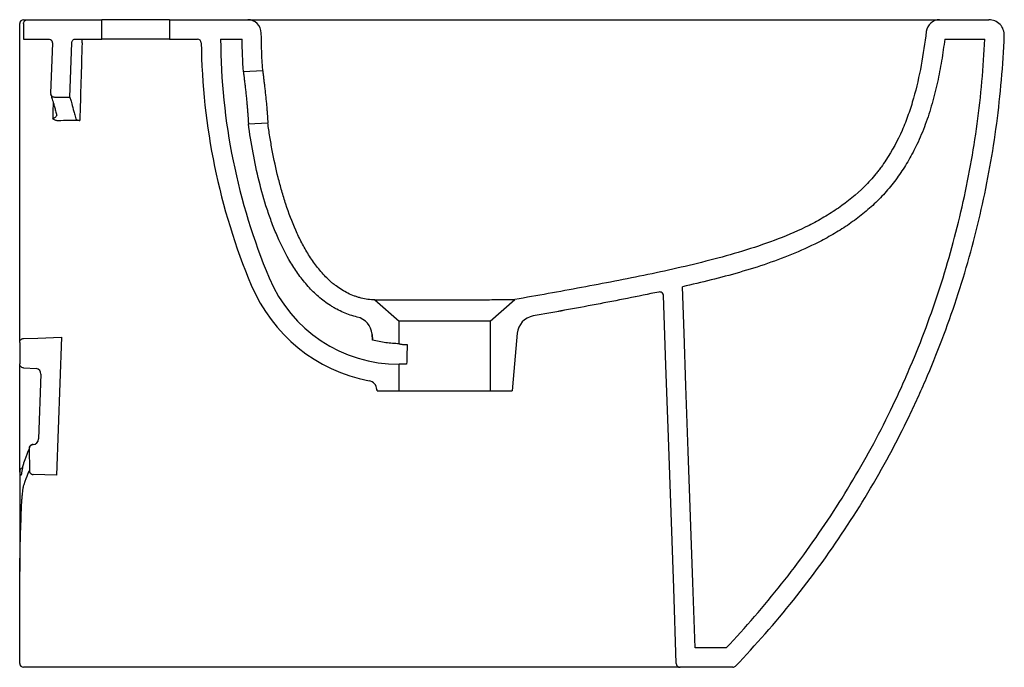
# Model space of a CAD drawing. Header units: millimetres. Extents: x 4790.88 to 4791.39, y 2539.67 to 2540.005.
import ezdxf

# ---------------------------------------------------------------- set-up
doc = ezdxf.new("R2010")
doc.units = ezdxf.units.MM
doc.layers.add('SANINDUSA', color=3, linetype='Continuous')

msp = doc.modelspace()

# ---------------------------------------------------------------- linework, layer by layer
at = {"layer": 'SANINDUSA'}
for p, q in [((4790.88317722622, 2540.005204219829), (4790.884105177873, 2540.005204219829)), ((4790.884105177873, 2540.005204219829), (4790.92260517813, 2540.005204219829)), ((4790.92260517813, 2539.995204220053), (4790.92260517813, 2540.005204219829)), ((4790.957605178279, 2540.005204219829), (4790.92260517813, 2540.005204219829)), ((4790.957605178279, 2540.005204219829), (4790.957605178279, 2539.995204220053)), ((4790.957605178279, 2540.005204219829), (4790.998158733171, 2540.005204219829)), ((4790.998158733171, 2540.005204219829), (4791.356370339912, 2540.005204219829)), ((4791.356370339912, 2540.005204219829), (4791.381840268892, 2540.005204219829)), ((4790.880105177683, 2539.995957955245), (4790.880105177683, 2540.003204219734)), ((4790.882105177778, 2540.003204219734), (4790.882105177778, 2539.995204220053)), ((4790.880105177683, 2539.993377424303), (4790.880105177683, 2539.995957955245)), ((4790.882105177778, 2539.995204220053), (4790.895028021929, 2539.995204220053)), ((4790.909036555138, 2539.995204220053), (4790.92260517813, 2539.995204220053)), ((4790.957605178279, 2539.995204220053), (4790.92260517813, 2539.995204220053)), ((4790.957605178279, 2539.995204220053), (4790.97212311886, 2539.995204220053)), ((4790.984108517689, 2539.995204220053), (4790.995214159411, 2539.995204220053)), ((4791.359020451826, 2539.995204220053), (4791.379752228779, 2539.995204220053)), ((4790.880105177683, 2539.913882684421), (4790.880105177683, 2539.993377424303)), ((4790.897026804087, 2539.993134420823), (4790.896123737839, 2539.96727401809)), ((4790.906057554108, 2539.965204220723), (4790.90703777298, 2539.993274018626)), ((4791.005907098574, 2539.978712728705), (4790.995916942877, 2539.978244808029)), ((4790.898122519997, 2539.965204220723), (4790.906057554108, 2539.965204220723)), ((4790.899208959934, 2539.955777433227), (4790.899243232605, 2539.955663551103)), ((4790.998523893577, 2539.951337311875), (4791.008552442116, 2539.951807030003)), ((4790.880105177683, 2539.899408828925), (4790.880105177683, 2539.913756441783)), ((4790.880105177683, 2539.838272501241), (4790.880105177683, 2539.899408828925)), ((4791.223242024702, 2539.867044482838), (4791.223242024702, 2539.867044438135)), ((4791.063983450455, 2539.860221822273), (4791.076605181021, 2539.849249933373)), ((4791.123605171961, 2539.849249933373), (4791.136487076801, 2539.860447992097)), ((4791.076605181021, 2539.837579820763), (4791.076605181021, 2539.849249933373)), ((4791.123605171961, 2539.849249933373), (4791.123605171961, 2539.81320421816)), ((4791.062814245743, 2539.839389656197), (4791.062539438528, 2539.842530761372)), ((4791.062554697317, 2539.842356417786), (4791.062798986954, 2539.839564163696)), ((4790.880105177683, 2539.838272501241), (4790.880105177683, 2539.827135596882)), ((4790.90171868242, 2539.840955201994), (4790.899224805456, 2539.769539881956)), ((4790.880105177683, 2539.776808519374), (4790.880105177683, 2539.827135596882)), ((4791.076605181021, 2539.81320421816), (4791.076605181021, 2539.826974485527)), ((4790.882035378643, 2539.825136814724), (4790.882105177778, 2539.825134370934)), ((4790.882035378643, 2539.825136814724), (4790.882105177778, 2539.825134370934)), ((4790.882105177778, 2539.825064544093), (4790.882105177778, 2539.825134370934)), ((4790.882105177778, 2539.825064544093), (4790.888791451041, 2539.824831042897)), ((4790.891044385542, 2539.821820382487), (4790.889875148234, 2539.788337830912)), ((4791.065038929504, 2539.813961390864), (4791.065105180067, 2539.81320421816)), ((4791.065105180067, 2539.81320421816), (4791.065038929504, 2539.813961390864)), ((4791.065105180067, 2539.81320421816), (4791.076605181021, 2539.81320421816)), ((4791.076605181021, 2539.81320421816), (4791.123605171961, 2539.81320421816)), ((4791.123605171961, 2539.81320421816), (4791.135105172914, 2539.81320421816)), ((4790.885095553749, 2539.783446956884), (4790.885095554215, 2539.783446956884)), ((4790.885095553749, 2539.783446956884), (4790.885097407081, 2539.771962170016)), ((4790.880105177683, 2539.771910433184), (4790.880105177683, 2539.720460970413)), ((4790.899224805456, 2539.769539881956), (4790.887027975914, 2539.769963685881)), ((4790.880105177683, 2539.696156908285), (4790.880105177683, 2539.720460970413)), ((4790.880105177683, 2539.695979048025), (4790.880105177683, 2539.696156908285)), ((4790.880105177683, 2539.672204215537), (4790.880105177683, 2539.695979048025)), ((4791.245831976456, 2539.68020423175), (4791.229762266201, 2539.68020423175)), ((4791.142095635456, 2539.670204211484), (4790.882105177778, 2539.670204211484)), ((4791.249254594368, 2539.670204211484), (4791.222036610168, 2539.670204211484))]:
    msp.add_line(p, q, dxfattribs=at)
at = {"layer": 'SANINDUSA', "flags": 128}
for points in [[(4791.22003782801, 2539.672134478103), (4791.218675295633, 2539.711175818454), (4791.217312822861, 2539.750217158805), (4791.21595037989, 2539.789258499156), (4791.21465120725, 2539.826487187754), (4791.213396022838, 2539.862457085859)], [(4791.229762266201, 2539.68020423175), (4791.22857869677, 2539.714118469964), (4791.227395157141, 2539.748032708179), (4791.226211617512, 2539.781946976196), (4791.225028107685, 2539.815861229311), (4791.224076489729, 2539.843131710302), (4791.223242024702, 2539.867044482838)], [(4791.137710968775, 2539.84298859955), (4791.135641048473, 2539.819329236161), (4791.135105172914, 2539.81320421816)], [(4790.88203572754, 2539.8402712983), (4790.889456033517, 2539.840529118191), (4790.90171868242, 2539.840955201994)]]:
    msp.add_lwpolyline(points, dxfattribs=at)
at = {"layer": 'SANINDUSA'}
for centre, radius, start, end in [((4790.882105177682, 2540.003204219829), 0.00200000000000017, 90, 180), ((4790.998158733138, 2539.998204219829), 0.007000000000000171, 0.8803916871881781, 90), ((4791.356370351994, 2539.998204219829), 0.007000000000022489, 90, 173.1423360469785), ((4791.381840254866, 2539.997204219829), 0.00799999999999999, 357.6547569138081, 90), ((4790.898843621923, 2539.99375493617), 0.0135586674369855, 358.0383761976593, 6.136059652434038), ((4790.972123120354, 2539.993204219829), 0.002000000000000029, 0.5927106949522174, 90), ((4791.307441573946, 2539.996673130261), 0.3233363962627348, 180.2602944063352, 202.7302132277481), ((4791.307441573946, 2539.996673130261), 0.3333363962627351, 180.5927106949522, 202.7302132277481), ((4790.898122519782, 2539.967204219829), 0.00200000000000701, 177.9999999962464, 270), ((4791.076503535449, 2539.899926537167), 0.08295212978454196, 202.7302132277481, 259.2232178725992), ((4791.076503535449, 2539.899926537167), 0.07295212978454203, 202.7302132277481, 270.0798286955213), ((4791.211397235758, 2539.862387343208), 0.002000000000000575, 1.998552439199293, 102.014853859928), ((4791.147672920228, 2539.842117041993), 0.01000000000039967, 100.0702127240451, 174.9999999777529), ((4791.052577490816, 2539.841659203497), 0.01000000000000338, 4.999999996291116, 76.64451712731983), ((4790.888046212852, 2539.821925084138), 0.003000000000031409, 357.9999999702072, 75.61639092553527), ((4791.06005796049, 2539.813525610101), 0.005000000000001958, 4.999999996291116, 79.22321787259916), ((4790.886876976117, 2539.788442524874), 0.003000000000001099, 272.5057862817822, 357.9999999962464), ((4790.882105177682, 2539.672204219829), 0.00200000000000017, 180, 270), ((4791.222036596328, 2539.672204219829), 0.00200000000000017, 181.9987806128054, 270), ((4791.249254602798, 2539.672204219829), 0.002000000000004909, 270, 316.1277122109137)]:
    msp.add_arc(centre, radius, start, end, dxfattribs=at)
for centre, major_axis, ratio, start_param, end_param in [((4791.335007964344, 2521.429411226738), (-0.03648660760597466, 24.10583471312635), 0.02565617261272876, 0.6917611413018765, 0.6943694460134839), ((4791.336130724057, 2520.687141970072), (-0.03788103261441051, 25.02709818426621), 0.02565617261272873, 0.6916317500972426, 0.6921617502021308), ((4792.625167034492, 2539.835204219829), (3.726212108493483, -0.005639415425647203), 0.03485513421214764, 2.048812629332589, 2.052218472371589), ((4791.100105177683, 2539.439335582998), (-0.000821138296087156, 0.6729519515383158), 0.03489944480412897, 0.9382484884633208, 0.9567002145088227)]:
    msp.add_ellipse(centre, major_axis=major_axis, ratio=ratio, start_param=start_param, end_param=end_param, dxfattribs=at)
for points, knots in [([(4790.882105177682, 2540.003204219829), (4790.882105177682, 2540.003467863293), (4790.88215805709, 2540.003730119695), (4790.882307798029, 2540.004091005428), (4790.882370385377, 2540.004208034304), (4790.882516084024, 2540.004425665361), (4790.882598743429, 2540.004526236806), (4790.882783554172, 2540.00471099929), (4790.882886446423, 2540.004795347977), (4790.883103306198, 2540.004940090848), (4790.883218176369, 2540.005001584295), (4790.88358261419, 2540.005152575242), (4790.883842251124, 2540.005204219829), (4790.884105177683, 2540.005204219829)], [0, 0, 0, 0, 0.2499999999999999, 0.2499999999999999, 0.375, 0.375, 0.5, 0.5, 0.625, 0.625, 0.7499999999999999, 0.7499999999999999, 1, 1, 1, 1]), ([(4790.882105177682, 2540.005204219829), (4790.882269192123, 2540.005204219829), (4790.882414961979, 2540.005204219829), (4790.882671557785, 2540.005204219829), (4790.882782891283, 2540.005204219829), (4790.882966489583, 2540.005204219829), (4790.883037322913, 2540.005204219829), (4790.883138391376, 2540.005204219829), (4790.883168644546, 2540.005204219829), (4790.883177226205, 2540.005204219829)], [0, 0, 0, 0, 0.25, 0.25, 0.5, 0.5, 0.75, 0.75, 1, 1, 1, 1]), ([(4790.895028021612, 2539.995204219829), (4790.895294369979, 2539.995204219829), (4790.895562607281, 2539.995150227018), (4790.895934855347, 2539.994991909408), (4790.896052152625, 2539.994927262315), (4790.896271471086, 2539.994776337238), (4790.896374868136, 2539.994688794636), (4790.896560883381, 2539.994495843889), (4790.896643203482, 2539.994391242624), (4790.896786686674, 2539.994165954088), (4790.896847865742, 2539.994044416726), (4790.896990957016, 2539.993671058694), (4790.897036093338, 2539.9934004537), (4790.897026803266, 2539.993134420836)], [0, 0, 0, 0, 0.2500000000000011, 0.2500000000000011, 0.3750000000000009, 0.3750000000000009, 0.5000000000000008, 0.5000000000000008, 0.6250000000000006, 0.6250000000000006, 0.7500000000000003, 0.7500000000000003, 1, 1, 1, 1]), ([(4790.907037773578, 2539.993274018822), (4790.907042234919, 2539.993401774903), (4790.907059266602, 2539.993530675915), (4790.907116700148, 2539.993779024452), (4790.907157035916, 2539.993899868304), (4790.907313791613, 2539.994252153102), (4790.907465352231, 2539.994467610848), (4790.907832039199, 2539.994820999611), (4790.908052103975, 2539.994963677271), (4790.908406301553, 2539.995106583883), (4790.908530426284, 2539.995143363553), (4790.908782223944, 2539.995192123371), (4790.908908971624, 2539.995204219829), (4790.909036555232, 2539.995204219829)], [0, 0, 0, 0, 0.125, 0.125, 0.25, 0.25, 0.5, 0.5, 0.75, 0.75, 0.875, 0.875, 1, 1, 1, 1]), ([(4791.349420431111, 2539.99904004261), (4791.348719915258, 2539.993215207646), (4791.347866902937, 2539.987421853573), (4791.345722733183, 2539.975925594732), (4791.344432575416, 2539.970222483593), (4791.342019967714, 2539.961766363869), (4791.34113558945, 2539.958964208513), (4791.339663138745, 2539.954791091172), (4791.339148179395, 2539.953406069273), (4791.338072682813, 2539.950666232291), (4791.337511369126, 2539.949309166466), (4791.334579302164, 2539.942592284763), (4791.331831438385, 2539.937438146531), (4791.327773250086, 2539.931335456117), (4791.326930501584, 2539.930131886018), (4791.325617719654, 2539.928353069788), (4791.325172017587, 2539.927764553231), (4791.324264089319, 2539.926596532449), (4791.323801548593, 2539.926016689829), (4791.32146084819, 2539.923157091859), (4791.319488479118, 2539.920983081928), (4791.313287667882, 2539.914784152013), (4791.308774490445, 2539.911083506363), (4791.302735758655, 2539.906910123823), (4791.301508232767, 2539.90609797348), (4791.299015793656, 2539.904516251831), (4791.29775379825, 2539.90374863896), (4791.293946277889, 2539.901522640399), (4791.291370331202, 2539.900135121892), (4791.283549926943, 2539.896210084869), (4791.278213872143, 2539.893907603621), (4791.267376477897, 2539.88972675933), (4791.261874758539, 2539.887849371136), (4791.250758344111, 2539.884384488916), (4791.245143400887, 2539.882797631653), (4791.233835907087, 2539.87982305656), (4791.228156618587, 2539.878439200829), (4791.21677389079, 2539.875813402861), (4791.211068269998, 2539.874571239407), (4791.19963788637, 2539.872181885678), (4791.193913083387, 2539.871034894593), (4791.182450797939, 2539.868803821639), (4791.176713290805, 2539.867719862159), (4791.159488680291, 2539.864527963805), (4791.147989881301, 2539.862478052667), (4791.136487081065, 2539.860447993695)], [0, 0, 0, 0, 0.06249999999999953, 0.06249999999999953, 0.1249999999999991, 0.1249999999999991, 0.1562499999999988, 0.1562499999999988, 0.1718749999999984, 0.1718749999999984, 0.1874999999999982, 0.1874999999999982, 0.2499999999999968, 0.2499999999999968, 0.2656249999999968, 0.2656249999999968, 0.2734374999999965, 0.2734374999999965, 0.2812499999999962, 0.2812499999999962, 0.3124999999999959, 0.3124999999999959, 0.374999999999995, 0.374999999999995, 0.3906249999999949, 0.3906249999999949, 0.4062499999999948, 0.4062499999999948, 0.4374999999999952, 0.4374999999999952, 0.4999999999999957, 0.4999999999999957, 0.5624999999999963, 0.5624999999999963, 0.6249999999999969, 0.6249999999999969, 0.6874999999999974, 0.6874999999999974, 0.7499999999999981, 0.7499999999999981, 0.8124999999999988, 0.8124999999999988, 0.8749999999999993, 0.8749999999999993, 1, 1, 1, 1]), ([(4791.359020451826, 2539.995204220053), (4791.358503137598, 2539.991461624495), (4791.357466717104, 2539.983963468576), (4791.355316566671, 2539.97280680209), (4791.352573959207, 2539.961782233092), (4791.349080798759, 2539.950995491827), (4791.345040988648, 2539.941269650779), (4791.340521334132, 2539.932642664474), (4791.335710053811, 2539.925084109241), (4791.330272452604, 2539.917964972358), (4791.324225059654, 2539.911381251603), (4791.317590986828, 2539.905405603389), (4791.310483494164, 2539.899998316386), (4791.302991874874, 2539.895130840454), (4791.293377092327, 2539.889777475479), (4791.281492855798, 2539.884284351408), (4791.267282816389, 2539.878927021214), (4791.252758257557, 2539.874404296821), (4791.238053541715, 2539.870489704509), (4791.228175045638, 2539.868191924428), (4791.223242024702, 2539.867044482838)], [0, 0, 0, 0, 0.0555293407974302, 0.111251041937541, 0.1669244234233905, 0.2224225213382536, 0.2777637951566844, 0.3215117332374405, 0.3654225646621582, 0.409309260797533, 0.4530242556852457, 0.4966323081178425, 0.5403755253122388, 0.5841672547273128, 0.6278418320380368, 0.7020374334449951, 0.7763738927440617, 0.8509225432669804, 0.9255552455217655, 1, 1, 1, 1]), ([(4791.24583198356, 2539.680204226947), (4791.255939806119, 2539.690864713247), (4791.265494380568, 2539.7018992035), (4791.283530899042, 2539.724693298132), (4791.292012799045, 2539.73645293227), (4791.307912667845, 2539.760691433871), (4791.315330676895, 2539.773170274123), (4791.325647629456, 2539.792436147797), (4791.328951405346, 2539.798949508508), (4791.33370083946, 2539.808858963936), (4791.335250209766, 2539.812186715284), (4791.338276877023, 2539.818883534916), (4791.339749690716, 2539.822242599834), (4791.346913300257, 2539.839090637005), (4791.352003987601, 2539.852737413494), (4791.360938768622, 2539.880358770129), (4791.364782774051, 2539.894333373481), (4791.371227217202, 2539.922609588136), (4791.373827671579, 2539.93691119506), (4791.376775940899, 2539.9586140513), (4791.377599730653, 2539.965890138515), (4791.37892317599, 2539.980527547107), (4791.379420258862, 2539.987861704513), (4791.379752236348, 2539.995204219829)], [0, 0, 0, 0, 0.1249999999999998, 0.1249999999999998, 0.2499999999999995, 0.2499999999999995, 0.3749999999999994, 0.3749999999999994, 0.4374999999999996, 0.4374999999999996, 0.4687499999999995, 0.4687499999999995, 0.4999999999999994, 0.4999999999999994, 0.6249999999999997, 0.6249999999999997, 0.7499999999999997, 0.7499999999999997, 0.8749999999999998, 0.8749999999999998, 0.9374999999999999, 0.9374999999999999, 1, 1, 1, 1]), ([(4791.250696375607, 2539.670818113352), (4791.261250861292, 2539.681796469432), (4791.271224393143, 2539.693171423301), (4791.290046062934, 2539.716689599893), (4791.298894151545, 2539.72883285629), (4791.315474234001, 2539.753881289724), (4791.323206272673, 2539.766786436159), (4791.333954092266, 2539.786724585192), (4791.337394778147, 2539.79346751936), (4791.342339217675, 2539.803729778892), (4791.343952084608, 2539.807177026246), (4791.347101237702, 2539.81411354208), (4791.34863312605, 2539.817593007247), (4791.356081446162, 2539.83504576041), (4791.361365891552, 2539.849184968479), (4791.370622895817, 2539.87780780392), (4791.374595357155, 2539.892291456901), (4791.381231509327, 2539.921602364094), (4791.383895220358, 2539.936429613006), (4791.386887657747, 2539.958933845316), (4791.387717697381, 2539.966479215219), (4791.38903613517, 2539.9816596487), (4791.389521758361, 2539.989263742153), (4791.389833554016, 2539.99687685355)], [0, 0, 0, 0, 0.1250000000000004, 0.1250000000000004, 0.2500000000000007, 0.2500000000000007, 0.3750000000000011, 0.3750000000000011, 0.4375000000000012, 0.4375000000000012, 0.4687500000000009, 0.4687500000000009, 0.5000000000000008, 0.5000000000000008, 0.6250000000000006, 0.6250000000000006, 0.7500000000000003, 0.7500000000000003, 0.8750000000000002, 0.8750000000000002, 0.9375000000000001, 0.9375000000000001, 1, 1, 1, 1]), ([(4790.995916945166, 2539.978244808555), (4790.995916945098, 2539.978244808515), (4790.995927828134, 2539.978157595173), (4790.995959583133, 2539.977901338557), (4790.995972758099, 2539.977794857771), (4790.996004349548, 2539.977538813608), (4790.996022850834, 2539.97738855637), (4790.996084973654, 2539.97688239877), (4790.996135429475, 2539.976469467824), (4790.996224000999, 2539.975737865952), (4790.996255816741, 2539.97547408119), (4790.996323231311, 2539.97491227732), (4790.996358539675, 2539.974616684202), (4790.99646892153, 2539.973687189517), (4790.996548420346, 2539.973010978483), (4790.996675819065, 2539.971909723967), (4790.996719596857, 2539.971528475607), (4790.996807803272, 2539.970753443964), (4790.996897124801, 2539.969961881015), (4790.996988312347, 2539.969137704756), (4790.997080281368, 2539.968296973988), (4790.997126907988, 2539.967865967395), (4790.99726575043, 2539.966565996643), (4790.997356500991, 2539.965694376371), (4790.997489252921, 2539.964379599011), (4790.997532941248, 2539.963940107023), (4790.997619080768, 2539.963058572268), (4790.997661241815, 2539.962619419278), (4790.997783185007, 2539.961325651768), (4790.997859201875, 2539.960486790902), (4790.997965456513, 2539.959264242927), (4790.997999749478, 2539.958860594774), (4790.998064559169, 2539.958080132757), (4790.998095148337, 2539.957702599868), (4790.99818183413, 2539.956607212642), (4790.998232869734, 2539.95592620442), (4790.998322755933, 2539.954666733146), (4790.998360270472, 2539.954107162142), (4790.998407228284, 2539.953373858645), (4790.998421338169, 2539.953146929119), (4790.998446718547, 2539.952728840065), (4790.998458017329, 2539.952537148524), (4790.998487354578, 2539.952028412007), (4790.998501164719, 2539.951772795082), (4790.998519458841, 2539.951426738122), (4790.998523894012, 2539.951337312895), (4790.99852389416, 2539.951337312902)], [0, 0, 0, 0, 0.06249999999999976, 0.06249999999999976, 0.09374999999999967, 0.09374999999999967, 0.1249999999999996, 0.1249999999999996, 0.1874999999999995, 0.1874999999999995, 0.2187499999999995, 0.2187499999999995, 0.2499999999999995, 0.2499999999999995, 0.3124999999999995, 0.3124999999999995, 0.3437499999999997, 0.3437499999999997, 0.3749999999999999, 0.4062500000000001, 0.4062500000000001, 0.4375000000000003, 0.4375000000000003, 0.5000000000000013, 0.5000000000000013, 0.5312500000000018, 0.5312500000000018, 0.5625000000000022, 0.5625000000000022, 0.6250000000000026, 0.6250000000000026, 0.6562500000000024, 0.6562500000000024, 0.6875000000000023, 0.6875000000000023, 0.7500000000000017, 0.7500000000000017, 0.8125000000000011, 0.8125000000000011, 0.843750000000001, 0.843750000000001, 0.8750000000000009, 0.8750000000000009, 0.9375000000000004, 0.9375000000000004, 1, 1, 1, 1]), ([(4791.005907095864, 2539.978712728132), (4791.005907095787, 2539.978712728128), (4791.005918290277, 2539.978625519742), (4791.005950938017, 2539.978369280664), (4791.005964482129, 2539.978262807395), (4791.005996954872, 2539.978006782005), (4791.006015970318, 2539.977856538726), (4791.006079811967, 2539.977350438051), (4791.006131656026, 2539.976937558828), (4791.006222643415, 2539.976206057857), (4791.00625532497, 2539.975942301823), (4791.006324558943, 2539.975380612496), (4791.006360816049, 2539.975085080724), (4791.006474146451, 2539.974155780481), (4791.006555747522, 2539.973479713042), (4791.006686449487, 2539.97237868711), (4791.00673134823, 2539.971997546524), (4791.006821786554, 2539.971222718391), (4791.006913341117, 2539.970431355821), (4791.00700673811, 2539.9696073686), (4791.007100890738, 2539.968766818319), (4791.00714860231, 2539.968335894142), (4791.007290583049, 2539.967036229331), (4791.007383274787, 2539.966164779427), (4791.007518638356, 2539.964850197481), (4791.007563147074, 2539.964410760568), (4791.007650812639, 2539.96352931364), (4791.00769367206, 2539.963090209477), (4791.007817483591, 2539.961796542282), (4791.007894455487, 2539.960957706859), (4791.008001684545, 2539.959735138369), (4791.008036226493, 2539.959331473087), (4791.008101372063, 2539.958550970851), (4791.008132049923, 2539.958173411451), (4791.008218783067, 2539.957077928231), (4791.008269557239, 2539.956396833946), (4791.008358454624, 2539.955137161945), (4791.008395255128, 2539.954577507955), (4791.008441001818, 2539.953844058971), (4791.008454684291, 2539.953617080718), (4791.008479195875, 2539.953198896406), (4791.008490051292, 2539.953007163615), (4791.008518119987, 2539.952498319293), (4791.008531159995, 2539.952242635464), (4791.008548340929, 2539.951896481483), (4791.008552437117, 2539.951807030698), (4791.008552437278, 2539.951807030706)], [0, 0, 0, 0, 0.06249999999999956, 0.06249999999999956, 0.09374999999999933, 0.09374999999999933, 0.1249999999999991, 0.1249999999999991, 0.1874999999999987, 0.1874999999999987, 0.2187499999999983, 0.2187499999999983, 0.249999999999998, 0.249999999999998, 0.3124999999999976, 0.3124999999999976, 0.3437499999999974, 0.3437499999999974, 0.3749999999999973, 0.4062499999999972, 0.4062499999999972, 0.4374999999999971, 0.4374999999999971, 0.4999999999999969, 0.4999999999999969, 0.5312499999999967, 0.5312499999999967, 0.5624999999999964, 0.5624999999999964, 0.6249999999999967, 0.6249999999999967, 0.656249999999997, 0.656249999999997, 0.6874999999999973, 0.6874999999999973, 0.749999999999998, 0.749999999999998, 0.8124999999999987, 0.8124999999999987, 0.8437499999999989, 0.8437499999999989, 0.8749999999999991, 0.8749999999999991, 0.9374999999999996, 0.9374999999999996, 1, 1, 1, 1]), ([(4790.896676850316, 2539.965826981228), (4790.896609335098, 2539.965902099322), (4790.896482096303, 2539.966043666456), (4790.896354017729, 2539.966262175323), (4790.896280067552, 2539.966421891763), (4790.896244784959, 2539.966515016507), (4790.89623259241, 2539.966549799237), (4790.896228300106, 2539.966562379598), (4790.89622524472, 2539.966571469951), (4790.896222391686, 2539.966580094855), (4790.896219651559, 2539.966588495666), (4790.896219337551, 2539.966589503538), (4790.896219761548, 2539.966588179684), (4790.896219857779, 2539.966587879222)], [0, 0, 0, 0, 0.1970296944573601, 0.3713210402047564, 0.4907601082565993, 0.5442408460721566, 0.5617051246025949, 0.5742349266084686, 0.5892777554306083, 0.615270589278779, 0.6781463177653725, 0.9269520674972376, 1, 1, 1, 1]), ([(4790.896222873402, 2539.966578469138), (4790.896235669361, 2539.966538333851), (4790.896264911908, 2539.966446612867), (4790.896404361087, 2539.966000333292), (4790.896636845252, 2539.965238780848), (4790.896956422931, 2539.964168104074), (4790.897356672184, 2539.962794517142), (4790.897832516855, 2539.961122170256), (4790.898382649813, 2539.959133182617), (4790.898875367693, 2539.957317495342), (4790.899202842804, 2539.956062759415), (4790.899304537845, 2539.955673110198)], [0, 0, 0, 0, 0.09216157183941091, 0.2106164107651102, 0.3308091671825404, 0.4519285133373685, 0.5739025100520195, 0.6966595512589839, 0.8201077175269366, 0.9441357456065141, 1, 1, 1, 1]), ([(4790.906057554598, 2539.965204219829), (4790.906057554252, 2539.965204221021), (4790.906128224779, 2539.964961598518), (4790.90640310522, 2539.964009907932), (4790.906607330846, 2539.963300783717), (4790.907141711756, 2539.961418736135), (4790.907471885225, 2539.960245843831), (4790.9079583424, 2539.95848181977), (4790.908059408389, 2539.958113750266), (4790.908267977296, 2539.957350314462), (4790.908375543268, 2539.95695472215), (4790.908707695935, 2539.955726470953), (4790.908941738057, 2539.95485236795), (4790.909187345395, 2539.953923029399)], [0, 0, 0, 0, 0.2499999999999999, 0.2499999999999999, 0.4999999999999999, 0.4999999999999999, 0.7499999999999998, 0.7499999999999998, 0.8124999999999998, 0.8124999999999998, 0.8749999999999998, 0.8749999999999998, 1, 1, 1, 1]), ([(4790.899139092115, 2539.95611264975), (4790.899135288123, 2539.955957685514), (4790.899125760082, 2539.955569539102), (4790.898809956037, 2539.954976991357), (4790.898312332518, 2539.954474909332), (4790.897828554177, 2539.954229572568), (4790.897477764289, 2539.954122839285), (4790.897290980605, 2539.954101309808), (4790.897177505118, 2539.954088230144)], [0, 0, 0, 0, 0.1807732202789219, 0.4527914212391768, 0.7035066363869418, 0.8525781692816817, 0.9104377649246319, 0.9999999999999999, 0.9999999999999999, 0.9999999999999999, 0.9999999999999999]), ([(4790.899955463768, 2539.952930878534), (4790.89969655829, 2539.952926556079), (4790.899441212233, 2539.952950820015), (4790.898937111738, 2539.95305228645), (4790.898688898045, 2539.953130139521), (4790.898218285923, 2539.953330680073), (4790.89799249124, 2539.953454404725), (4790.897564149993, 2539.953744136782), (4790.897362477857, 2539.953910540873), (4790.897177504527, 2539.954088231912)], [0, 0, 0, 0, 0.25, 0.25, 0.5, 0.5, 0.75, 0.75, 1, 1, 1, 1]), ([(4790.909187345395, 2539.953923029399), (4790.909215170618, 2539.953817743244), (4790.909281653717, 2539.953716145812), (4790.909496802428, 2539.953521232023), (4790.90964045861, 2539.95343270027), (4790.909913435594, 2539.953317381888), (4790.910013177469, 2539.953282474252), (4790.910224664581, 2539.953222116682), (4790.910337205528, 2539.953196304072), (4790.910697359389, 2539.953133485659), (4790.910953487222, 2539.95311368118), (4790.91121417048, 2539.953117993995)], [0, 0, 0, 0, 0.2499999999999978, 0.2499999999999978, 0.4999999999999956, 0.4999999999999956, 0.6249999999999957, 0.6249999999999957, 0.7499999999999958, 0.7499999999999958, 1, 1, 1, 1]), ([(4791.054887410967, 2539.851388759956), (4791.052396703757, 2539.85198008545), (4791.049991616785, 2539.85278331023), (4791.046504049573, 2539.854285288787), (4791.045361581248, 2539.854835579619), (4791.043677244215, 2539.855733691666), (4791.043120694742, 2539.856045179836), (4791.042017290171, 2539.856692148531), (4791.041469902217, 2539.857028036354), (4791.038780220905, 2539.858751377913), (4791.036760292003, 2539.860280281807), (4791.03294180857, 2539.863590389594), (4791.031143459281, 2539.865371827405), (4791.028589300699, 2539.868207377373), (4791.027759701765, 2539.86918270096), (4791.026159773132, 2539.871166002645), (4791.025388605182, 2539.872174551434), (4791.023152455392, 2539.875245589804), (4791.021764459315, 2539.877353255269), (4791.017853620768, 2539.883824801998), (4791.0155810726, 2539.888335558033), (4791.013043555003, 2539.894151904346), (4791.012551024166, 2539.895325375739), (4791.01159925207, 2539.897677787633), (4791.011139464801, 2539.89885789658), (4791.009804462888, 2539.902408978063), (4791.008973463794, 2539.904790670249), (4791.006632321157, 2539.911972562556), (4791.005272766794, 2539.916809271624), (4791.00286639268, 2539.926558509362), (4791.001820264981, 2539.931471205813), (4790.99998662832, 2539.941359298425), (4790.999199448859, 2539.94633477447), (4790.99852389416, 2539.951337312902)], [0, 0, 0, 0, 0.06249999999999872, 0.06249999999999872, 0.09374999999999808, 0.09374999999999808, 0.1093749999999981, 0.1093749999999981, 0.1249999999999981, 0.1249999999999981, 0.1874999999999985, 0.1874999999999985, 0.2499999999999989, 0.2499999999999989, 0.2812499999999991, 0.2812499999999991, 0.3124999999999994, 0.3124999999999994, 0.3749999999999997, 0.3749999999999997, 0.5000000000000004, 0.5000000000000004, 0.5312500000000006, 0.5312500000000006, 0.5625000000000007, 0.5625000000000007, 0.6250000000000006, 0.6250000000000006, 0.7500000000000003, 0.7500000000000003, 0.8750000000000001, 0.8750000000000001, 1, 1, 1, 1]), ([(4791.06398345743, 2539.86022181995), (4791.061563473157, 2539.860298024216), (4791.05918605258, 2539.860621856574), (4791.056269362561, 2539.861347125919), (4791.055688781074, 2539.861508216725), (4791.054533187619, 2539.861862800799), (4791.053956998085, 2539.862056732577), (4791.052244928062, 2539.862684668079), (4791.0511353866, 2539.863160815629), (4791.047894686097, 2539.864748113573), (4791.045851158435, 2539.866017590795), (4791.043423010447, 2539.867832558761), (4791.042943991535, 2539.868206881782), (4791.042006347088, 2539.868970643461), (4791.041546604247, 2539.869360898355), (4791.040192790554, 2539.870555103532), (4791.039324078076, 2539.871382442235), (4791.036807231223, 2539.873946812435), (4791.035247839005, 2539.875765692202), (4791.033051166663, 2539.878625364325), (4791.032342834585, 2539.879600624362), (4791.030969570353, 2539.88159117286), (4791.030309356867, 2539.882599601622), (4791.028399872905, 2539.885657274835), (4791.02722056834, 2539.887739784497), (4791.025011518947, 2539.891975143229), (4791.02398198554, 2539.894128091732), (4791.021079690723, 2539.900674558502), (4791.019391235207, 2539.905154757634), (4791.01713236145, 2539.912003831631), (4791.016428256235, 2539.914300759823), (4791.015106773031, 2539.918912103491), (4791.014489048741, 2539.921227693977), (4791.012749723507, 2539.928200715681), (4791.011741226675, 2539.932884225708), (4791.010413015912, 2539.93995203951), (4791.010001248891, 2539.94231511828), (4791.009234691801, 2539.947054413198), (4791.008879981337, 2539.949430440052), (4791.008552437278, 2539.951807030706)], [0, 0, 0, 0, 0.06249999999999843, 0.06249999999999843, 0.0781249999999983, 0.0781249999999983, 0.09374999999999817, 0.09374999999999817, 0.1249999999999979, 0.1249999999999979, 0.1874999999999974, 0.1874999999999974, 0.2031249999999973, 0.2031249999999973, 0.2187499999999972, 0.2187499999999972, 0.2499999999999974, 0.2499999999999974, 0.3124999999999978, 0.3124999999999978, 0.3437499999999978, 0.3437499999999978, 0.3749999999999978, 0.3749999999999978, 0.4374999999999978, 0.4374999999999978, 0.4999999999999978, 0.4999999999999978, 0.6249999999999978, 0.6249999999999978, 0.6874999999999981, 0.6874999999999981, 0.7499999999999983, 0.7499999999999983, 0.8749999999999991, 0.8749999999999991, 0.9374999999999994, 0.9374999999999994, 1, 1, 1, 1]), ([(4791.210980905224, 2539.864343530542), (4791.20019917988, 2539.86204888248), (4791.189370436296, 2539.85993100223), (4791.167671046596, 2539.855852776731), (4791.156799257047, 2539.853894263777), (4791.145924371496, 2539.851962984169)], [0, 0, 0, 0, 0.5, 0.5, 1, 1, 1, 1]), ([(4791.210980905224, 2539.864343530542), (4791.200183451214, 2539.862045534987), (4791.189351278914, 2539.859927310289), (4791.167656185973, 2539.855850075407), (4791.156792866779, 2539.853893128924), (4791.145924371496, 2539.851962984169)], [0, 0, 0, 0, 0.5, 0.5, 1, 1, 1, 1]), ([(4791.06398345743, 2539.86022181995), (4791.063983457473, 2539.860221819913), (4791.064042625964, 2539.860221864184), (4791.064278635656, 2539.860221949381), (4791.064456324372, 2539.860221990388), (4791.065157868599, 2539.860222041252), (4791.065849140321, 2539.860222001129), (4791.066994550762, 2539.860221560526), (4791.067238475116, 2539.86022145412), (4791.067751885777, 2539.860221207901), (4791.068020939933, 2539.860221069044), (4791.068864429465, 2539.860220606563), (4791.070085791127, 2539.860219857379), (4791.071497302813, 2539.860218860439), (4791.072628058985, 2539.860218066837), (4791.073017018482, 2539.86021779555), (4791.073819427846, 2539.860217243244), (4791.074234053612, 2539.860216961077), (4791.076349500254, 2539.860215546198), (4791.078181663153, 2539.860214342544), (4791.081133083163, 2539.860212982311), (4791.082150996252, 2539.860212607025), (4791.083730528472, 2539.860212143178), (4791.084266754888, 2539.860212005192), (4791.085345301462, 2539.86021176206), (4791.085888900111, 2539.860211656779), (4791.088628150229, 2539.860211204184), (4791.090886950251, 2539.860211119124), (4791.093795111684, 2539.860210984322), (4791.094381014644, 2539.860210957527), (4791.095561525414, 2539.86021090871), (4791.096155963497, 2539.860210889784), (4791.097932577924, 2539.860210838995), (4791.099114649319, 2539.860210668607), (4791.102654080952, 2539.860211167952), (4791.10500499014, 2539.86021908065), (4791.107932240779, 2539.86023619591), (4791.108515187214, 2539.860239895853), (4791.109668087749, 2539.860247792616), (4791.110239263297, 2539.860251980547), (4791.111937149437, 2539.86026511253), (4791.113048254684, 2539.860274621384), (4791.115228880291, 2539.86029429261), (4791.116298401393, 2539.860304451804), (4791.117870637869, 2539.860319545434), (4791.118389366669, 2539.860324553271), (4791.119415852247, 2539.860334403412), (4791.119921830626, 2539.860339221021), (4791.122397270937, 2539.86036264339), (4791.124222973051, 2539.860379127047), (4791.126732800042, 2539.860399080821), (4791.127531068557, 2539.860405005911), (4791.12904826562, 2539.860415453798), (4791.129756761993, 2539.860419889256), (4791.131725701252, 2539.860431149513), (4791.132836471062, 2539.86043609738), (4791.134197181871, 2539.860441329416), (4791.134600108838, 2539.860442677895), (4791.135284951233, 2539.860444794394), (4791.135569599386, 2539.860445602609), (4791.136254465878, 2539.860447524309), (4791.136487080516, 2539.860447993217), (4791.136487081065, 2539.860447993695)], [0, 0, 0, 0, 0.03125000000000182, 0.03125000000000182, 0.06250000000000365, 0.06250000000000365, 0.1250000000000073, 0.1250000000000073, 0.1406250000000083, 0.1406250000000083, 0.1562500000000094, 0.1562500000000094, 0.1875000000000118, 0.2187500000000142, 0.2187500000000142, 0.2343750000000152, 0.2343750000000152, 0.2500000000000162, 0.2500000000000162, 0.3125000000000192, 0.3125000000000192, 0.3437500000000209, 0.3437500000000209, 0.3593750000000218, 0.3593750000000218, 0.3750000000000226, 0.3750000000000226, 0.4375000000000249, 0.4375000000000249, 0.4531250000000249, 0.4531250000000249, 0.4687500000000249, 0.4687500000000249, 0.5000000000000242, 0.5000000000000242, 0.5625000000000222, 0.5625000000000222, 0.5781250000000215, 0.5781250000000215, 0.5937500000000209, 0.5937500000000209, 0.6250000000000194, 0.6250000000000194, 0.6562500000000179, 0.6562500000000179, 0.6718750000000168, 0.6718750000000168, 0.6875000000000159, 0.6875000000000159, 0.7500000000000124, 0.7500000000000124, 0.7812500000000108, 0.7812500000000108, 0.812500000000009, 0.812500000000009, 0.8750000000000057, 0.8750000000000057, 0.9062500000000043, 0.9062500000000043, 0.9375000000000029, 0.9375000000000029, 1, 1, 1, 1]), ([(4791.123605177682, 2539.849249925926), (4791.123605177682, 2539.849249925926), (4791.123605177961, 2539.849249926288), (4791.123594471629, 2539.849249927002), (4791.123546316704, 2539.849249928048), (4791.12346613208, 2539.849249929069), (4791.123354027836, 2539.849249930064), (4791.123210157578, 2539.849249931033), (4791.123034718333, 2539.849249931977), (4791.122827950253, 2539.849249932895), (4791.122590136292, 2539.849249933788), (4791.122321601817, 2539.849249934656), (4791.122022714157, 2539.849249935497), (4791.121693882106, 2539.849249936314), (4791.121335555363, 2539.849249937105), (4791.12094822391, 2539.84924993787), (4791.120532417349, 2539.84924993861), (4791.120088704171, 2539.849249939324), (4791.119617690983, 2539.849249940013), (4791.119120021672, 2539.849249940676), (4791.118596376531, 2539.849249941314), (4791.118047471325, 2539.849249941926), (4791.117474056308, 2539.849249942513), (4791.116876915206, 2539.849249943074), (4791.116256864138, 2539.84924994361), (4791.115614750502, 2539.84924994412), (4791.114951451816, 2539.849249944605), (4791.114267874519, 2539.849249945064), (4791.113564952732, 2539.849249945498), (4791.112843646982, 2539.849249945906), (4791.112104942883, 2539.849249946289), (4791.111349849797, 2539.849249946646), (4791.110579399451, 2539.849249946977), (4791.109794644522, 2539.849249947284), (4791.108996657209, 2539.849249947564), (4791.108186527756, 2539.849249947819), (4791.10736536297, 2539.849249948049), (4791.106534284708, 2539.849249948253), (4791.105694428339, 2539.849249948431), (4791.104846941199, 2539.849249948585), (4791.103992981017, 2539.849249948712), (4791.10313371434, 2539.849249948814), (4791.102270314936, 2539.849249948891), (4791.101403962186, 2539.849249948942), (4791.100535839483, 2539.849249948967), (4791.099667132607, 2539.849249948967), (4791.098799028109, 2539.849249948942), (4791.097932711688, 2539.849249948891), (4791.097069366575, 2539.849249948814), (4791.096210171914, 2539.849249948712), (4791.095356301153, 2539.849249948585), (4791.094508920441, 2539.849249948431), (4791.093669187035, 2539.849249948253), (4791.092838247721, 2539.849249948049), (4791.09201723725, 2539.849249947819), (4791.091207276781, 2539.849249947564), (4791.090409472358, 2539.849249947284), (4791.089624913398, 2539.849249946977), (4791.088854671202, 2539.849249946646), (4791.088099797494, 2539.849249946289), (4791.087361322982, 2539.849249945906), (4791.08664025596, 2539.849249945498), (4791.085937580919, 2539.849249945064), (4791.085254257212, 2539.849249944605), (4791.084591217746, 2539.84924994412), (4791.0839493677, 2539.84924994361), (4791.083329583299, 2539.849249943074), (4791.082732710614, 2539.849249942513), (4791.082159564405, 2539.849249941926), (4791.081610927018, 2539.849249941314), (4791.081087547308, 2539.849249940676), (4791.080590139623, 2539.849249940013), (4791.08011938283, 2539.849249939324), (4791.079675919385, 2539.84924993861), (4791.079260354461, 2539.84924993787), (4791.078873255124, 2539.849249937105), (4791.078515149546, 2539.849249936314), (4791.078186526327, 2539.849249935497), (4791.0778878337, 2539.849249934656), (4791.077619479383, 2539.849249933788), (4791.077381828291, 2539.849249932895), (4791.077175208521, 2539.849249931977), (4791.076999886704, 2539.849249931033), (4791.076856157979, 2539.849249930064), (4791.07674400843, 2539.849249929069), (4791.076664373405, 2539.849249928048), (4791.076614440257, 2539.849249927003), (4791.076608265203, 2539.849249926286), (4791.076605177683, 2539.849249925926)], [0, 0, 0, 0, 4.572072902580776e-07, 0.01176746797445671, 0.02353442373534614, 0.03530132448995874, 0.04706817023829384, 0.05883496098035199, 0.07060169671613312, 0.08236837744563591, 0.09413500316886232, 0.1059015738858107, 0.117668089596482, 0.1294345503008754, 0.1412009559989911, 0.1529673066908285, 0.1647336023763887, 0.17649984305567, 0.1882660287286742, 0.2000321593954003, 0.2117982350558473, 0.2235642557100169, 0.2353302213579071, 0.2470961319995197, 0.2588619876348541, 0.2706277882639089, 0.2823935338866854, 0.2941592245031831, 0.3059248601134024, 0.3176904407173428, 0.3294559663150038, 0.3412214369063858, 0.3529868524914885, 0.3647522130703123, 0.3765175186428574, 0.3882827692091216, 0.4000479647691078, 0.4118131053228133, 0.4235781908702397, 0.4353432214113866, 0.4471081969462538, 0.4588731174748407, 0.4706379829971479, 0.4824027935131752, 0.4941675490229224, 0.5059322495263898, 0.5176968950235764, 0.5294614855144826, 0.5412260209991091, 0.5529905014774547, 0.5647549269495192, 0.5765192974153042, 0.5882836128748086, 0.600047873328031, 0.6118120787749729, 0.6235762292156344, 0.6353403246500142, 0.6471043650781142, 0.6588683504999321, 0.6706322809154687, 0.6823961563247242, 0.694159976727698, 0.7059237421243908, 0.7176874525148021, 0.7294511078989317, 0.7412147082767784, 0.7529782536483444, 0.764741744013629, 0.7765051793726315, 0.7882685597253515, 0.8000318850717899, 0.8117951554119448, 0.8235583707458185, 0.8353215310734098, 0.8470846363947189, 0.8588476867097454, 0.8706106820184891, 0.8823736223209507, 0.8941365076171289, 0.9058993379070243, 0.9176621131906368, 0.9294248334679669, 0.9411874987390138, 0.9529501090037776, 0.9647126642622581, 0.9764751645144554, 0.9882376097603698, 1, 1, 1, 1]), ([(4790.880105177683, 2539.838272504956), (4790.880105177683, 2539.838400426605), (4790.880117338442, 2539.838527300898), (4790.880166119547, 2539.838778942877), (4790.880203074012, 2539.838903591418), (4790.880346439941, 2539.839258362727), (4790.880489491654, 2539.839478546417), (4790.880843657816, 2539.839845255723), (4790.881058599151, 2539.839995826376), (4790.881408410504, 2539.840151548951), (4790.8815319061, 2539.84019285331), (4790.881781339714, 2539.840250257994), (4790.881907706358, 2539.840266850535), (4790.882035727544, 2539.840271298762)], [0, 0, 0, 0, 0.125, 0.125, 0.2500000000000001, 0.2500000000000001, 0.5000000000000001, 0.5000000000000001, 0.7500000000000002, 0.7500000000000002, 0.8750000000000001, 0.8750000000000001, 1, 1, 1, 1]), ([(4791.076605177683, 2539.837579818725), (4791.075444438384, 2539.837608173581), (4791.074285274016, 2539.837667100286), (4791.071970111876, 2539.837846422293), (4791.070812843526, 2539.837967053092), (4791.067357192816, 2539.838420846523), (4791.065074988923, 2539.838844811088), (4791.062814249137, 2539.839389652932)], [0, 0, 0, 0, 0.2499999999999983, 0.2499999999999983, 0.4999999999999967, 0.4999999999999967, 1, 1, 1, 1]), ([(4791.076605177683, 2539.837579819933), (4791.076605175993, 2539.837537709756), (4791.076693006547, 2539.837493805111), (4791.077038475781, 2539.837405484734), (4791.077296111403, 2539.837361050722), (4791.077814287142, 2539.837299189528), (4791.078008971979, 2539.837279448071), (4791.078436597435, 2539.837243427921), (4791.078670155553, 2539.837227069), (4791.079429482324, 2539.837184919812), (4791.08001355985, 2539.837165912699), (4791.080677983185, 2539.837162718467)], [0, 0, 0, 0, 0.2500000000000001, 0.2500000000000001, 0.5, 0.5, 0.625, 0.625, 0.75, 0.75, 1, 1, 1, 1]), ([(4790.88203537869, 2539.825136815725), (4790.881780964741, 2539.825145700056), (4790.881525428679, 2539.825204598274), (4790.881059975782, 2539.825411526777), (4790.880843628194, 2539.825562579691), (4790.880576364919, 2539.825839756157), (4790.880497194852, 2539.825939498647), (4790.880358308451, 2539.826153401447), (4790.880298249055, 2539.826268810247), (4790.880202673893, 2539.826505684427), (4790.880166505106, 2539.82662772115), (4790.880117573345, 2539.826879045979), (4790.880105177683, 2539.827008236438), (4790.880105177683, 2539.827135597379)], [0, 0, 0, 0, 0.25, 0.25, 0.5, 0.5, 0.625, 0.625, 0.75, 0.75, 0.875, 0.875, 1, 1, 1, 1]), ([(4791.080437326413, 2539.827080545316), (4791.079819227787, 2539.827047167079), (4791.079270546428, 2539.82702533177), (4791.078553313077, 2539.827002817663), (4791.078331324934, 2539.82699702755), (4791.077926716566, 2539.826988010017), (4791.07774500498, 2539.826984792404), (4791.077260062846, 2539.826977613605), (4791.077016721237, 2539.826976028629), (4791.076771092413, 2539.826974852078), (4791.076709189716, 2539.826974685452), (4791.07662619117, 2539.826974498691), (4791.076605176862, 2539.826974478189), (4791.076605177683, 2539.82697447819)], [0, 0, 0, 0, 0.25, 0.25, 0.3749999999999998, 0.3749999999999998, 0.4999999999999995, 0.4999999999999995, 0.7500000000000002, 0.7500000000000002, 0.8750000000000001, 0.8750000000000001, 1, 1, 1, 1]), ([(4790.885068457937, 2539.783421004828), (4790.884968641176, 2539.783280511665), (4790.884666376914, 2539.78256842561), (4790.883678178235, 2539.78002772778), (4790.88299219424, 2539.778199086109), (4790.88212398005, 2539.775805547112)], [0, 0, 0, 0, 0.5, 0.5, 1, 1, 1, 1]), ([(4790.887007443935, 2539.785445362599), (4790.886753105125, 2539.785434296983), (4790.886500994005, 2539.785374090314), (4790.886037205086, 2539.785163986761), (4790.885825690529, 2539.78501416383), (4790.885473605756, 2539.784646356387), (4790.885333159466, 2539.784428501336), (4790.885143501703, 2539.783955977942), (4790.885094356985, 2539.783701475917), (4790.885094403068, 2539.783446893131)], [0, 0, 0, 0, 0.25, 0.25, 0.5, 0.5, 0.75, 0.75, 1, 1, 1, 1]), ([(4790.885095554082, 2539.783446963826), (4790.885095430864, 2539.783446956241), (4790.885095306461, 2539.783446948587), (4790.885095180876, 2539.783446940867), (4790.885094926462, 2539.783446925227), (4790.885094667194, 2539.783446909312), (4790.885094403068, 2539.783446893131)], [5.63367642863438e-23, 5.63367642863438e-23, 5.63367642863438e-23, 5.63367642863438e-23, 7.595071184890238e-05, 7.595071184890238e-05, 7.595071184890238e-05, 0.0002298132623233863, 0.0002298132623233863, 0.0002298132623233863, 0.0002298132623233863]), ([(4790.885095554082, 2539.783446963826), (4790.885095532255, 2539.783575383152), (4790.885107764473, 2539.783701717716), (4790.885155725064, 2539.783950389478), (4790.885191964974, 2539.784073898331), (4790.885287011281, 2539.784310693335), (4790.88534519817, 2539.784423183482), (4790.885482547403, 2539.784636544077), (4790.885562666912, 2539.784738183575), (4790.885738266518, 2539.784921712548), (4790.885834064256, 2539.785004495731), (4790.886041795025, 2539.785151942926), (4790.886153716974, 2539.78521619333), (4790.886384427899, 2539.785320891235), (4790.886504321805, 2539.785362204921), (4790.88675350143, 2539.78542199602), (4790.886881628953, 2539.785439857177), (4790.887008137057, 2539.785445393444)], [0, 0, 0, 0, 0.125, 0.125, 0.25, 0.25, 0.375, 0.375, 0.5, 0.5, 0.625, 0.625, 0.75, 0.75, 0.875, 0.875, 1, 1, 1, 1]), ([(4790.885095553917, 2539.783446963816), (4790.885095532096, 2539.783575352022), (4790.885107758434, 2539.783701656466), (4790.88515569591, 2539.783950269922), (4790.885191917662, 2539.784073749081), (4790.885286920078, 2539.784310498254), (4790.885345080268, 2539.784422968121), (4790.885482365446, 2539.784636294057), (4790.885562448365, 2539.784737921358), (4790.885737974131, 2539.784921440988), (4790.885833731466, 2539.785004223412), (4790.886041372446, 2539.785151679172), (4790.886153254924, 2539.785215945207), (4790.886499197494, 2539.785373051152), (4790.886751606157, 2539.785434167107), (4790.887008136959, 2539.78544539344)], [0, 0, 0, 0, 0.1250000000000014, 0.1250000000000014, 0.2500000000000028, 0.2500000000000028, 0.3750000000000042, 0.3750000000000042, 0.5000000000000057, 0.5000000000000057, 0.6250000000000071, 0.6250000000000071, 0.7500000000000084, 0.7500000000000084, 1, 1, 1, 1]), ([(4790.880105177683, 2539.771910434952), (4790.880105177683, 2539.772245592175), (4790.880105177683, 2539.772609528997), (4790.880105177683, 2539.773371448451), (4790.880105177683, 2539.773771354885), (4790.880105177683, 2539.774400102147), (4790.880105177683, 2539.774615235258), (4790.880105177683, 2539.775046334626), (4790.880105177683, 2539.775263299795), (4790.880105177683, 2539.775918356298), (4790.880105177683, 2539.776360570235), (4790.880105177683, 2539.77680852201)], [0, 0, 0, 0, 0.25, 0.25, 0.5, 0.5, 0.625, 0.625, 0.75, 0.75, 1, 1, 1, 1]), ([(4790.88212398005, 2539.775805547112), (4790.881951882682, 2539.775331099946), (4790.881779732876, 2539.774676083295), (4790.881438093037, 2539.773023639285), (4790.881268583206, 2539.772026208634), (4790.881102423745, 2539.770848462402)], [0, 0, 0, 0, 0.5, 0.5, 1, 1, 1, 1]), ([(4790.88145251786, 2539.773221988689), (4790.881362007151, 2539.773203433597), (4790.881054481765, 2539.773140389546), (4790.880627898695, 2539.772893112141), (4790.880232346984, 2539.772520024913), (4790.880152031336, 2539.772228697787), (4790.880111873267, 2539.772083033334)], [0, 0, 0, 0, 0.1220743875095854, 0.4147683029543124, 0.7073823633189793, 1, 1, 1, 1]), ([(4790.881102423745, 2539.770848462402), (4790.881067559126, 2539.770601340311), (4790.881030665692, 2539.770390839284), (4790.880972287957, 2539.770127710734), (4790.88095231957, 2539.770048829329), (4790.880911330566, 2539.769909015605), (4790.880890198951, 2539.769847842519), (4790.880826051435, 2539.7696944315), (4790.880782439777, 2539.769631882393), (4790.880715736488, 2539.769596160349), (4790.880693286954, 2539.769593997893), (4790.880647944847, 2539.769609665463), (4790.880624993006, 2539.7696276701), (4790.88055687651, 2539.769710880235), (4790.880512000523, 2539.76980496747), (4790.880423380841, 2539.770069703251), (4790.880379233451, 2539.770242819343), (4790.880295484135, 2539.770655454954), (4790.880255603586, 2539.770895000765), (4790.880180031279, 2539.771440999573), (4790.880144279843, 2539.771748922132), (4790.880111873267, 2539.772083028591)], [0, 0, 0, 0, 0.1249999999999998, 0.1249999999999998, 0.1874999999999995, 0.1874999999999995, 0.2499999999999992, 0.2499999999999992, 0.3749999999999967, 0.3749999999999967, 0.4374999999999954, 0.4374999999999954, 0.4999999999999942, 0.4999999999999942, 0.6249999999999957, 0.6249999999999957, 0.7499999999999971, 0.7499999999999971, 0.8749999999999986, 0.8749999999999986, 1, 1, 1, 1]), ([(4790.882369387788, 2539.764810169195), (4790.883218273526, 2539.767190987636), (4790.883876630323, 2539.768973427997), (4790.884792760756, 2539.771359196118), (4790.885050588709, 2539.771962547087), (4790.88509740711, 2539.771962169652)], [0, 0, 0, 0, 0.5, 0.5, 1, 1, 1, 1]), ([(4790.88509740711, 2539.771962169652), (4790.885097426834, 2539.771833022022), (4790.885109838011, 2539.771705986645), (4790.885158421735, 2539.771455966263), (4790.88519512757, 2539.771331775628), (4790.885291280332, 2539.771093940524), (4790.885350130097, 2539.770980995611), (4790.885489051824, 2539.770766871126), (4790.88557005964, 2539.770664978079), (4790.885747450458, 2539.770481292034), (4790.885844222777, 2539.770398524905), (4790.886054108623, 2539.770251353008), (4790.886166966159, 2539.770187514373), (4790.88639964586, 2539.770083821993), (4790.886520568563, 2539.770043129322), (4790.886771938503, 2539.769984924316), (4790.886900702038, 2539.769968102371), (4790.887027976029, 2539.769963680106)], [0, 0, 0, 0, 0.125, 0.125, 0.25, 0.25, 0.375, 0.375, 0.5, 0.5, 0.625, 0.625, 0.75, 0.75, 0.875, 0.875, 1, 1, 1, 1]), ([(4790.881012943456, 2539.751897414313), (4790.881074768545, 2539.75351340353), (4790.881154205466, 2539.75501681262), (4790.88127271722, 2539.756760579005), (4790.881297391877, 2539.75710246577), (4790.881348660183, 2539.757772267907), (4790.881375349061, 2539.758101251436), (4790.881457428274, 2539.759056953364), (4790.881514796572, 2539.759652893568), (4790.881634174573, 2539.760765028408), (4790.881696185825, 2539.761281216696), (4790.881792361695, 2539.761995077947), (4790.881824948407, 2539.762222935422), (4790.881891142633, 2539.762658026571), (4790.881924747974, 2539.762865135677), (4790.882093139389, 2539.763836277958), (4790.882230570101, 2539.764420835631), (4790.882369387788, 2539.764810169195)], [0, 0, 0, 0, 0.2500000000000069, 0.2500000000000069, 0.3125000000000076, 0.3125000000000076, 0.3750000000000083, 0.3750000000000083, 0.5000000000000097, 0.5000000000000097, 0.6250000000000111, 0.6250000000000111, 0.6875000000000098, 0.6875000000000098, 0.7500000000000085, 0.7500000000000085, 1, 1, 1, 1]), ([(4790.880117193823, 2539.719717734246), (4790.880210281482, 2539.725206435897), (4790.880333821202, 2539.730632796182), (4790.880634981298, 2539.741360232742), (4790.880812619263, 2539.746661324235), (4790.881012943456, 2539.751897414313)], [0, 0, 0, 0, 0.5, 0.5, 1, 1, 1, 1]), ([(4790.880105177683, 2539.720460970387), (4790.880105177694, 2539.720378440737), (4790.880105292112, 2539.720295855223), (4790.880105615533, 2539.720213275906), (4790.880105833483, 2539.72015762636), (4790.880106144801, 2539.720101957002), (4790.880106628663, 2539.720046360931), (4790.880106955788, 2539.720008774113), (4790.880107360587, 2539.719971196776), (4790.880107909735, 2539.719933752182), (4790.880108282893, 2539.719908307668), (4790.880108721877, 2539.719882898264), (4790.880109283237, 2539.71985767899), (4790.880109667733, 2539.719840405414), (4790.880110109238, 2539.719823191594), (4790.880110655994, 2539.719806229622), (4790.880111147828, 2539.719790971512), (4790.880111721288, 2539.719775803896), (4790.880112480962, 2539.719761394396), (4790.880112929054, 2539.719752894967), (4790.88011344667, 2539.719744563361), (4790.880114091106, 2539.719737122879), (4790.880114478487, 2539.719732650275), (4790.880114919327, 2539.719728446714), (4790.880115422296, 2539.7197250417), (4790.880115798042, 2539.719722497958), (4790.880116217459, 2539.719720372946), (4790.880116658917, 2539.719719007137), (4790.88011683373, 2539.71971846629), (4790.88011701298, 2539.719718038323), (4790.880117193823, 2539.719717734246)], [1.08926058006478e-08, 1.08926058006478e-08, 1.08926058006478e-08, 1.08926058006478e-08, 0.0002477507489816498, 0.0002477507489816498, 0.0002477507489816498, 0.0004147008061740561, 0.0004147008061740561, 0.0004147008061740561, 0.0005275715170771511, 0.0005275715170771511, 0.0005275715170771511, 0.0006042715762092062, 0.0006042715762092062, 0.0006042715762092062, 0.0006568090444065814, 0.0006568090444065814, 0.0006568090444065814, 0.000704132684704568, 0.000704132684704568, 0.000704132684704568, 0.0007320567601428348, 0.0007320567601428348, 0.0007320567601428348, 0.000748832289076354, 0.000748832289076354, 0.000748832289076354, 0.0007613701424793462, 0.0007613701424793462, 0.0007613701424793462, 0.0007662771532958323, 0.0007662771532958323, 0.0007662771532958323, 0.0007662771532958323]), ([(4791.221686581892, 2539.670204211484), (4791.221683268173, 2539.670204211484), (4791.221563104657, 2539.670204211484), (4791.220584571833, 2539.670204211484), (4791.218542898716, 2539.670204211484), (4791.215275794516, 2539.670204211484), (4791.21108867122, 2539.670204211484), (4791.20596354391, 2539.670204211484), (4791.200008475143, 2539.670204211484), (4791.193292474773, 2539.670204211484), (4791.185876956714, 2539.670204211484), (4791.177880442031, 2539.670204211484), (4791.16939956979, 2539.670204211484), (4791.160527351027, 2539.670204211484), (4791.151393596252, 2539.670204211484), (4791.1451916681, 2539.670204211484), (4791.142095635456, 2539.670204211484)], [0, 0, 0, 0, 0.001828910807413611, 0.0663207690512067, 0.144044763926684, 0.2220165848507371, 0.2997405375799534, 0.3774644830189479, 0.4554363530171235, 0.5331603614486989, 0.6108843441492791, 0.6888561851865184, 0.7665800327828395, 0.8443040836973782, 0.9222758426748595, 1, 1, 1, 1])]:
    msp.add_open_spline(points, degree=3, knots=knots, dxfattribs=at)
for points in [[(4790.995916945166, 2539.978244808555), (4790.995569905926, 2539.983883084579), (4790.995338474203, 2539.989536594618), (4790.995214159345, 2539.995204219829)], [(4790.995916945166, 2539.978244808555), (4790.995569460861, 2539.983890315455), (4790.995338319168, 2539.989543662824), (4790.995214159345, 2539.995204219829)], [(4791.005907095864, 2539.978712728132), (4791.005509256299, 2539.985137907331), (4791.005259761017, 2539.991683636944), (4791.005157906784, 2539.998311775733)], [(4790.880105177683, 2539.913756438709), (4790.880105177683, 2539.913798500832), (4790.880105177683, 2539.913840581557), (4790.880105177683, 2539.913882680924)], [(4790.880111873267, 2539.772083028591), (4790.880106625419, 2539.772041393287), (4790.880105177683, 2539.771974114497), (4790.880105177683, 2539.771910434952)]]:
    msp.add_open_spline(points, degree=3, dxfattribs=at)

doc.saveas('drawing.dxf')
